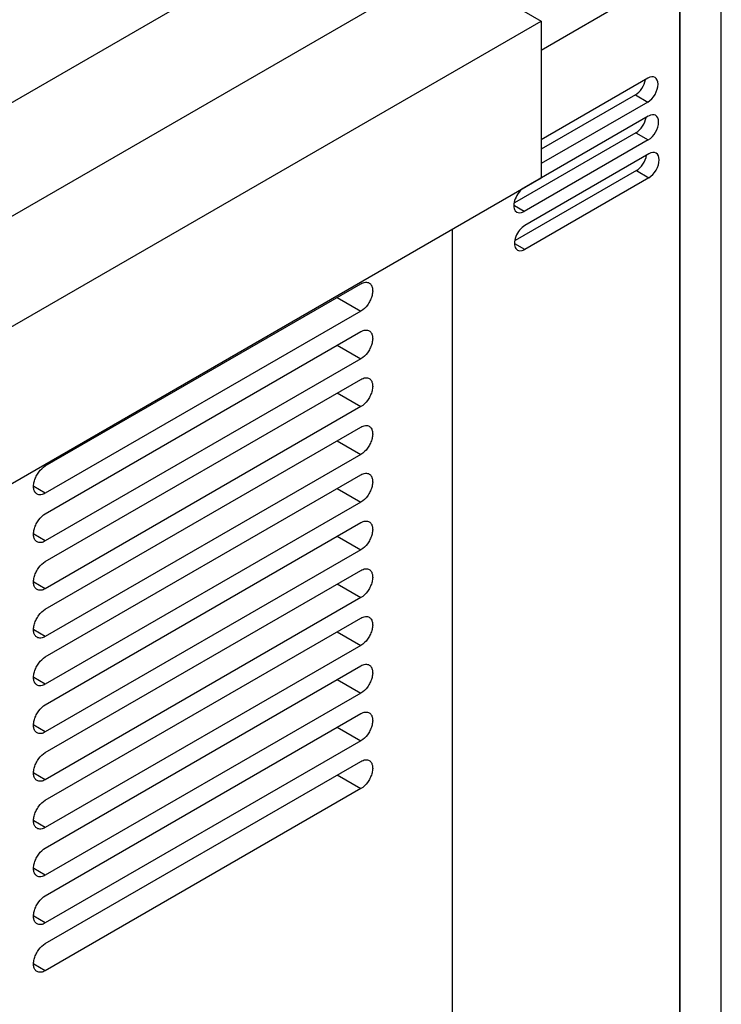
# Model space of a CAD drawing. Header units: millimetres. Extents: x 50 to 286, y 36 to 433.
# Tile 3 of 4: x 166 to 286, y 180 to 348. Entities that reach past the tile are written whole.
import ezdxf

# ---------------------------------------------------------------- set-up
doc = ezdxf.new("R2010")
doc.units = ezdxf.units.MM
doc.header["$LTSCALE"] = 30.483476
doc.layers.get('0').update_dxf_attribs({"linetype": 'CONTINUOUS'})

msp = doc.modelspace()

# ---------------------------------------------------------------- linework, layer by layer
at = {"color": 7, "linetype": 'CONTINUOUS'}
for p, q in [((285.96, 159.31), (285.96, 382.22)), ((278.88, 155.23), (278.88, 378.14)), ((135.2, 317.05), (238.79, 376.86)), ((135.2, 297.61), (238.79, 357.41)), ((238.79, 357.41), (255.14, 347.98)), ((255.14, 343.02), (278.88, 356.73)), ((278.88, 356.73), (278.84, 165.07)), ((151.55, 288.17), (255.14, 347.98)), ((255.14, 347.98), (255.14, 321.16)), ((273.38, 338.2), (255.14, 327.67)), ((271.26, 335.35), (255.14, 326.04)), ((271.26, 335.35), (273.38, 334.12)), ((273.38, 334.12), (255.14, 323.59)), ((273.48, 331.73), (252.26, 319.48)), ((271.35, 328.87), (250.62, 316.91)), ((271.35, 328.87), (273.48, 327.65)), ((273.48, 327.65), (252.26, 315.4)), ((273.57, 325.26), (252.36, 313.01)), ((271.45, 322.4), (250.72, 310.43)), ((271.45, 322.4), (273.57, 321.18)), ((151.55, 261.35), (255.14, 321.16)), ((273.57, 321.18), (252.36, 308.93)), ((252.26, 315.4), (250.58, 316.38)), ((239.99, 135.46), (239.99, 312.42)), ((252.36, 308.93), (250.67, 309.9)), ((170.39, 271.89), (224.34, 303.03)), ((220.31, 300.71), (224.34, 298.38)), ((224.34, 298.38), (170.39, 267.23)), ((170.39, 263.72), (224.34, 294.87)), ((220.31, 292.54), (224.34, 290.21)), ((224.34, 290.21), (170.39, 259.07)), ((170.39, 255.56), (224.34, 286.7)), ((220.31, 284.38), (224.34, 282.05)), ((224.34, 282.05), (170.39, 250.9)), ((170.39, 247.39), (224.34, 278.54)), ((220.31, 276.21), (224.34, 273.88)), ((224.34, 273.88), (170.39, 242.74)), ((170.39, 239.23), (224.34, 270.37)), ((170.39, 267.23), (168.41, 268.38)), ((220.31, 268.05), (224.34, 265.72)), ((224.34, 265.72), (170.39, 234.57)), ((170.39, 231.06), (224.34, 262.21)), ((170.39, 259.07), (168.41, 260.21)), ((220.31, 259.88), (224.34, 257.55)), ((224.34, 257.55), (170.39, 226.41)), ((170.39, 222.9), (224.34, 254.04)), ((170.39, 250.9), (168.41, 252.05)), ((220.31, 251.72), (224.34, 249.39)), ((224.34, 249.39), (170.39, 218.24)), ((170.39, 214.73), (224.34, 245.88)), ((170.39, 242.74), (168.41, 243.88)), ((220.31, 243.55), (224.34, 241.22)), ((224.34, 241.22), (170.39, 210.08)), ((170.39, 206.56), (224.34, 237.71)), ((170.39, 234.57), (168.41, 235.72)), ((220.31, 235.39), (224.34, 233.06)), ((224.34, 233.06), (170.39, 201.91)), ((170.39, 198.4), (224.34, 229.55)), ((170.39, 226.41), (168.41, 227.55)), ((220.31, 227.22), (224.34, 224.89)), ((224.34, 224.89), (170.39, 193.75)), ((170.39, 190.23), (224.34, 221.38)), ((170.39, 218.24), (168.41, 219.39)), ((220.31, 219.06), (224.34, 216.73)), ((224.34, 216.73), (170.39, 185.58)), ((170.39, 210.08), (168.41, 211.22)), ((170.39, 201.91), (168.41, 203.06)), ((170.39, 193.75), (168.41, 194.89)), ((170.39, 185.58), (168.41, 186.73))]:
    msp.add_line(p, q, dxfattribs=at)
for centre, start_param, end_param in [((273.38, 336.16), -2.356071, 0.785521), ((271.26, 337.39), -2.356071, -0.989103), ((273.48, 329.69), -2.356071, 0.785521), ((271.36, 330.92), -2.356071, -0.989103), ((271.45, 324.44), -2.356071, -0.989103), ((273.57, 323.22), -2.356071, 0.785521), ((252.26, 317.44), 0.785521, 3.927114), ((252.36, 310.97), 0.785521, 3.927114)]:
    msp.add_ellipse(centre, major_axis=(1.25, 2.16), ratio=0.577195, start_param=start_param, end_param=end_param, dxfattribs=at)
for points, knots in [([(224.34, 303.03), (224.57, 303.17), (224.95, 303.32), (225.45, 303.3), (225.67, 303.23), (225.76, 303.17)], [0, 0, 0, 0, 0.547766, 0.781656, 1, 1, 1, 1]), ([(225.76, 303.17), (225.91, 303.09), (226.16, 302.83), (226.35, 302.27), (226.37, 301.6), (226.22, 300.86), (225.91, 300.11), (225.36, 299.21), (224.78, 298.63), (224.34, 298.38)], [0, 0, 0, 0, 0.087044, 0.186649, 0.304203, 0.438195, 0.582889, 0.730374, 1, 1, 1, 1]), ([(224.34, 294.87), (224.57, 295), (224.95, 295.15), (225.45, 295.14), (225.67, 295.06), (225.76, 295.01)], [0, 0, 0, 0, 0.547766, 0.781656, 1, 1, 1, 1]), ([(225.76, 295.01), (225.91, 294.92), (226.16, 294.66), (226.35, 294.11), (226.37, 293.44), (226.22, 292.7), (225.91, 291.95), (225.36, 291.04), (224.78, 290.47), (224.34, 290.21)], [0, 0, 0, 0, 0.087044, 0.186649, 0.304203, 0.438195, 0.582889, 0.730374, 1, 1, 1, 1]), ([(224.34, 286.7), (224.57, 286.84), (224.95, 286.99), (225.45, 286.97), (225.67, 286.9), (225.76, 286.84)], [0, 0, 0, 0, 0.547766, 0.781656, 1, 1, 1, 1]), ([(225.76, 286.84), (225.91, 286.76), (226.16, 286.5), (226.35, 285.94), (226.37, 285.27), (226.22, 284.53), (225.91, 283.78), (225.36, 282.88), (224.78, 282.3), (224.34, 282.05)], [0, 0, 0, 0, 0.087044, 0.186649, 0.304203, 0.438195, 0.582889, 0.730374, 1, 1, 1, 1]), ([(224.34, 278.54), (224.57, 278.67), (224.95, 278.82), (225.45, 278.81), (225.67, 278.73), (225.76, 278.68)], [0, 0, 0, 0, 0.547766, 0.781656, 1, 1, 1, 1]), ([(225.76, 278.68), (225.91, 278.59), (226.16, 278.33), (226.35, 277.78), (226.37, 277.11), (226.22, 276.37), (225.91, 275.62), (225.36, 274.71), (224.78, 274.14), (224.34, 273.88)], [0, 0, 0, 0, 0.087044, 0.186649, 0.304203, 0.438195, 0.582889, 0.730374, 1, 1, 1, 1]), ([(168.97, 267.09), (168.83, 267.18), (168.57, 267.44), (168.38, 267.99), (168.36, 268.66), (168.51, 269.4), (168.82, 270.15), (169.37, 271.06), (169.95, 271.63), (170.39, 271.89)], [0, 0, 0, 0, 0.087044, 0.186649, 0.304203, 0.438195, 0.582889, 0.730374, 1, 1, 1, 1]), ([(224.34, 270.37), (224.57, 270.51), (224.95, 270.66), (225.45, 270.64), (225.67, 270.57), (225.76, 270.51)], [0, 0, 0, 0, 0.547766, 0.781656, 1, 1, 1, 1]), ([(225.76, 270.51), (225.91, 270.43), (226.16, 270.17), (226.35, 269.61), (226.37, 268.94), (226.22, 268.2), (225.91, 267.45), (225.36, 266.55), (224.78, 265.97), (224.34, 265.72)], [0, 0, 0, 0, 0.087044, 0.186649, 0.304203, 0.438195, 0.582889, 0.730374, 1, 1, 1, 1]), ([(170.39, 267.23), (170.16, 267.1), (169.78, 266.95), (169.28, 266.96), (169.06, 267.04), (168.97, 267.09)], [0, 0, 0, 0, 0.547766, 0.781656, 1, 1, 1, 1]), ([(168.97, 258.93), (168.83, 259.01), (168.57, 259.27), (168.38, 259.83), (168.36, 260.5), (168.51, 261.24), (168.82, 261.99), (169.37, 262.89), (169.95, 263.47), (170.39, 263.72)], [0, 0, 0, 0, 0.087044, 0.186649, 0.304203, 0.438195, 0.582889, 0.730374, 1, 1, 1, 1]), ([(224.34, 262.21), (224.57, 262.34), (224.95, 262.49), (225.45, 262.48), (225.67, 262.4), (225.76, 262.35)], [0, 0, 0, 0, 0.547766, 0.781656, 1, 1, 1, 1]), ([(225.76, 262.35), (225.91, 262.26), (226.16, 262), (226.35, 261.45), (226.37, 260.78), (226.22, 260.04), (225.91, 259.29), (225.36, 258.38), (224.78, 257.81), (224.34, 257.55)], [0, 0, 0, 0, 0.087044, 0.186649, 0.304203, 0.438195, 0.582889, 0.730374, 1, 1, 1, 1]), ([(170.39, 259.07), (170.16, 258.93), (169.78, 258.78), (169.28, 258.8), (169.06, 258.87), (168.97, 258.93)], [0, 0, 0, 0, 0.547766, 0.781656, 1, 1, 1, 1]), ([(168.97, 250.76), (168.83, 250.85), (168.57, 251.11), (168.38, 251.66), (168.36, 252.33), (168.51, 253.07), (168.82, 253.82), (169.37, 254.73), (169.95, 255.3), (170.39, 255.56)], [0, 0, 0, 0, 0.087044, 0.186649, 0.304203, 0.438195, 0.582889, 0.730374, 1, 1, 1, 1]), ([(224.34, 254.04), (224.57, 254.18), (224.95, 254.33), (225.45, 254.31), (225.67, 254.24), (225.76, 254.18)], [0, 0, 0, 0, 0.547766, 0.781656, 1, 1, 1, 1]), ([(225.76, 254.18), (225.91, 254.1), (226.16, 253.84), (226.35, 253.28), (226.37, 252.61), (226.22, 251.87), (225.91, 251.12), (225.36, 250.22), (224.78, 249.64), (224.34, 249.39)], [0, 0, 0, 0, 0.087044, 0.186649, 0.304203, 0.438195, 0.582889, 0.730374, 1, 1, 1, 1]), ([(170.39, 250.9), (170.16, 250.77), (169.78, 250.62), (169.28, 250.63), (169.06, 250.71), (168.97, 250.76)], [0, 0, 0, 0, 0.547766, 0.781656, 1, 1, 1, 1]), ([(168.97, 242.6), (168.83, 242.68), (168.57, 242.94), (168.38, 243.5), (168.36, 244.17), (168.51, 244.91), (168.82, 245.66), (169.37, 246.56), (169.95, 247.14), (170.39, 247.39)], [0, 0, 0, 0, 0.087044, 0.186649, 0.304203, 0.438195, 0.582889, 0.730374, 1, 1, 1, 1]), ([(224.34, 245.88), (224.57, 246.01), (224.95, 246.16), (225.45, 246.15), (225.67, 246.07), (225.76, 246.02)], [0, 0, 0, 0, 0.547766, 0.781656, 1, 1, 1, 1]), ([(225.76, 246.02), (225.91, 245.93), (226.16, 245.67), (226.35, 245.12), (226.37, 244.45), (226.22, 243.71), (225.91, 242.96), (225.36, 242.05), (224.78, 241.48), (224.34, 241.22)], [0, 0, 0, 0, 0.087044, 0.186649, 0.304203, 0.438195, 0.582889, 0.730374, 1, 1, 1, 1]), ([(170.39, 242.74), (170.16, 242.6), (169.78, 242.45), (169.28, 242.47), (169.06, 242.54), (168.97, 242.6)], [0, 0, 0, 0, 0.547766, 0.781656, 1, 1, 1, 1]), ([(168.97, 234.43), (168.83, 234.51), (168.57, 234.78), (168.38, 235.33), (168.36, 236), (168.51, 236.74), (168.82, 237.49), (169.37, 238.4), (169.95, 238.97), (170.39, 239.23)], [0, 0, 0, 0, 0.087044, 0.186649, 0.304203, 0.438195, 0.582889, 0.730374, 1, 1, 1, 1]), ([(224.34, 237.71), (224.57, 237.85), (224.95, 238), (225.45, 237.98), (225.67, 237.91), (225.76, 237.85)], [0, 0, 0, 0, 0.547766, 0.781656, 1, 1, 1, 1]), ([(225.76, 237.85), (225.91, 237.77), (226.16, 237.51), (226.35, 236.95), (226.37, 236.28), (226.22, 235.54), (225.91, 234.79), (225.36, 233.89), (224.78, 233.31), (224.34, 233.06)], [0, 0, 0, 0, 0.087044, 0.186649, 0.304203, 0.438195, 0.582889, 0.730374, 1, 1, 1, 1]), ([(170.39, 234.57), (170.16, 234.44), (169.78, 234.29), (169.28, 234.3), (169.06, 234.38), (168.97, 234.43)], [0, 0, 0, 0, 0.547766, 0.781656, 1, 1, 1, 1]), ([(168.97, 226.27), (168.83, 226.35), (168.57, 226.61), (168.38, 227.17), (168.36, 227.84), (168.51, 228.58), (168.82, 229.33), (169.37, 230.23), (169.95, 230.81), (170.39, 231.06)], [0, 0, 0, 0, 0.087044, 0.186649, 0.304203, 0.438195, 0.582889, 0.730374, 1, 1, 1, 1]), ([(224.34, 229.55), (224.57, 229.68), (224.95, 229.83), (225.45, 229.82), (225.67, 229.74), (225.76, 229.69)], [0, 0, 0, 0, 0.547766, 0.781656, 1, 1, 1, 1]), ([(225.76, 229.69), (225.91, 229.6), (226.16, 229.34), (226.35, 228.79), (226.37, 228.12), (226.22, 227.38), (225.91, 226.63), (225.36, 225.72), (224.78, 225.15), (224.34, 224.89)], [0, 0, 0, 0, 0.087044, 0.186649, 0.304203, 0.438195, 0.582889, 0.730374, 1, 1, 1, 1]), ([(170.39, 226.41), (170.16, 226.27), (169.78, 226.12), (169.28, 226.13), (169.06, 226.21), (168.97, 226.27)], [0, 0, 0, 0, 0.547766, 0.781656, 1, 1, 1, 1]), ([(168.97, 218.1), (168.83, 218.18), (168.57, 218.45), (168.38, 219), (168.36, 219.67), (168.51, 220.41), (168.82, 221.16), (169.37, 222.07), (169.95, 222.64), (170.39, 222.9)], [0, 0, 0, 0, 0.087044, 0.186649, 0.304203, 0.438195, 0.582889, 0.730374, 1, 1, 1, 1]), ([(224.34, 221.38), (224.57, 221.52), (224.95, 221.67), (225.45, 221.65), (225.67, 221.58), (225.76, 221.52)], [0, 0, 0, 0, 0.547766, 0.781656, 1, 1, 1, 1]), ([(225.76, 221.52), (225.91, 221.44), (226.16, 221.18), (226.35, 220.62), (226.37, 219.95), (226.22, 219.21), (225.91, 218.46), (225.36, 217.56), (224.78, 216.98), (224.34, 216.73)], [0, 0, 0, 0, 0.087044, 0.186649, 0.304203, 0.438195, 0.582889, 0.730374, 1, 1, 1, 1]), ([(170.39, 218.24), (170.16, 218.11), (169.78, 217.96), (169.28, 217.97), (169.06, 218.05), (168.97, 218.1)], [0, 0, 0, 0, 0.547766, 0.781656, 1, 1, 1, 1]), ([(168.97, 209.94), (168.83, 210.02), (168.57, 210.28), (168.38, 210.84), (168.36, 211.51), (168.51, 212.25), (168.82, 213), (169.37, 213.9), (169.95, 214.48), (170.39, 214.73)], [0, 0, 0, 0, 0.087044, 0.186649, 0.304203, 0.438195, 0.582889, 0.730374, 1, 1, 1, 1]), ([(170.39, 210.08), (170.16, 209.94), (169.78, 209.79), (169.28, 209.8), (169.06, 209.88), (168.97, 209.94)], [0, 0, 0, 0, 0.547766, 0.781656, 1, 1, 1, 1]), ([(168.97, 201.77), (168.83, 201.85), (168.57, 202.12), (168.38, 202.67), (168.36, 203.34), (168.51, 204.08), (168.82, 204.83), (169.37, 205.74), (169.95, 206.31), (170.39, 206.56)], [0, 0, 0, 0, 0.087044, 0.186649, 0.304203, 0.438195, 0.582889, 0.730374, 1, 1, 1, 1]), ([(170.39, 201.91), (170.16, 201.78), (169.78, 201.63), (169.28, 201.64), (169.06, 201.72), (168.97, 201.77)], [0, 0, 0, 0, 0.547766, 0.781656, 1, 1, 1, 1]), ([(168.97, 193.61), (168.83, 193.69), (168.57, 193.95), (168.38, 194.51), (168.36, 195.18), (168.51, 195.92), (168.82, 196.67), (169.37, 197.57), (169.95, 198.15), (170.39, 198.4)], [0, 0, 0, 0, 0.087044, 0.186649, 0.304203, 0.438195, 0.582889, 0.730374, 1, 1, 1, 1]), ([(170.39, 193.75), (170.16, 193.61), (169.78, 193.46), (169.28, 193.47), (169.06, 193.55), (168.97, 193.61)], [0, 0, 0, 0, 0.547766, 0.781656, 1, 1, 1, 1]), ([(168.97, 185.44), (168.83, 185.52), (168.57, 185.79), (168.38, 186.34), (168.36, 187.01), (168.51, 187.75), (168.82, 188.5), (169.37, 189.41), (169.95, 189.98), (170.39, 190.23)], [0, 0, 0, 0, 0.087044, 0.186649, 0.304203, 0.438195, 0.582889, 0.730374, 1, 1, 1, 1]), ([(170.39, 185.58), (170.16, 185.45), (169.78, 185.3), (169.28, 185.31), (169.06, 185.39), (168.97, 185.44)], [0, 0, 0, 0, 0.547766, 0.781656, 1, 1, 1, 1])]:
    msp.add_open_spline(points, degree=3, knots=knots, dxfattribs=at)

doc.saveas('drawing.dxf')
